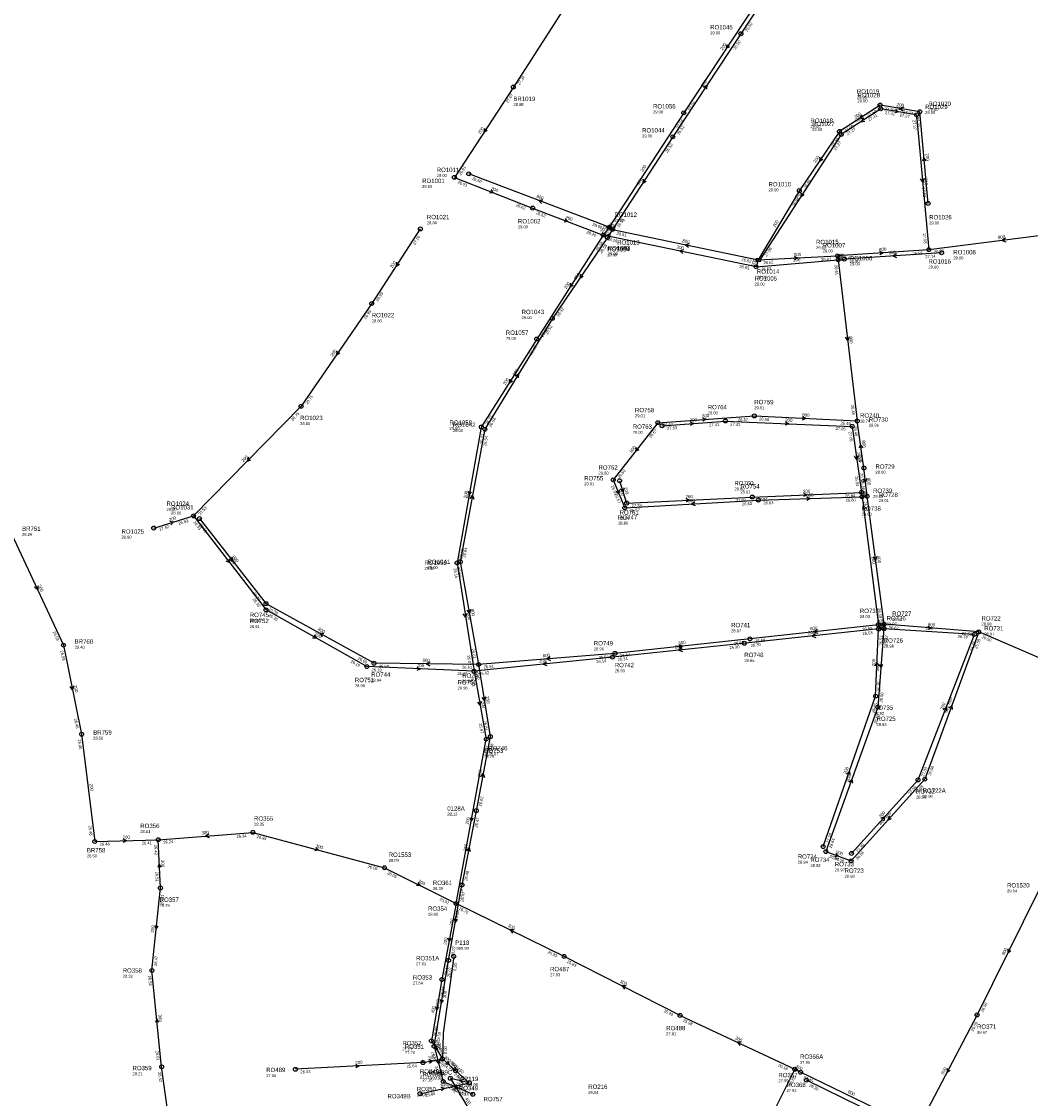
# Model space of a CAD drawing. Header units: metres. Extents: x 179992 to 198392, y 351761 to 369438.
# Tile 156 of 194: x 192073 to 192487, y 364123 to 364565. Entities that reach past the tile are written whole.
import ezdxf

# ---------------------------------------------------------------- set-up
doc = ezdxf.new("R2010")
doc.units = ezdxf.units.M

msp = doc.modelspace()

# ---------------------------------------------------------------- linework, layer by layer
at = {"layer": 'B-WE-RI-GWA-RIOOLLEIDING', "linetype": 'Continuous'}
msp.add_lwpolyline([(192320.32, 364609.35), (192274.79, 364538.42)], dxfattribs=at)
at = {"layer": 'B-WE-RI-GWA-RIOOLLEIDING_BETON_200', "linetype": 'Continuous'}
msp.add_lwpolyline([(192237.7, 364137.87), (192185.29, 364135.11)], dxfattribs=at)
at = {"layer": 'B-WE-RI-GWA-RIOOLLEIDING_BETON_300', "linetype": 'Continuous'}
for points in [[(192128.97, 364229.37), (192167.8, 364232.41)], [(192167.8, 364232.41), (192221.87, 364217.86)], [(192129.88, 364209.56), (192128.97, 364229.37)], [(192221.87, 364217.86), (192251.26, 364203.2)], [(192126.38, 364175.67), (192129.88, 364209.56)], [(192251.26, 364203.2), (192245.45, 364171.94)], [(192295.64, 364181.45), (192251.26, 364203.2)], [(192250.298, 364181.446), (192245.897, 364149.902), (192245.653, 364139.357)], [(192343.24, 364157.24), (192295.64, 364181.45)], [(192130.37, 364136.12), (192126.38, 364175.67)], [(192343.24, 364157.24), (192390.32, 364135.14)], [(192237.7, 364137.87), (192245.653, 364139.357)], [(192135.87, 364096.35), (192130.37, 364136.12)], [(192392.73, 364133.91), (192390.32, 364135.14)], [(192439.79, 364108.72), (192395.12, 364130.65)], [(192236.446, 364125.077), (192256.701, 364129.592)]]:
    msp.add_lwpolyline(points, dxfattribs=at)
at = {"layer": 'B-WE-RI-GWA-RIOOLLEIDING_BETON_400', "linetype": 'Continuous'}
for points in [[(192245.45, 364171.94), (192241.13, 364146.78)], [(192256.701, 364129.592), (192248.91, 364131.4)], [(192248.91, 364131.4), (192260.99, 364111.22)]]:
    msp.add_lwpolyline(points, dxfattribs=at)
at = {"layer": 'B-WE-RI-GWA-RIOOLLEIDING_BETON_450', "linetype": 'Continuous'}
for points in [[(192241.13, 364146.78), (192245.653, 364139.357)], [(192256.701, 364129.592), (192245.653, 364139.357)], [(192251.076, 364134.467), (192245.653, 364139.357)]]:
    msp.add_lwpolyline(points, dxfattribs=at)
at = {"layer": 'B-WE-RI-GWA-RIOOLLEIDING_BETON_500', "linetype": 'Continuous'}
msp.add_lwpolyline([(192390.32, 364135.14), (192369.27, 364092.95)], dxfattribs=at)
at = {"layer": 'B-WE-RI-GWA-RIOOLLEIDING_BETON_800', "linetype": 'Continuous'}
for points in [[(192490.38, 364208.42), (192465.18, 364157.44)], [(192465.18, 364157.44), (192440.51, 364110.31)], [(192433.38, 364114.23), (192392.73, 364133.91)]]:
    msp.add_lwpolyline(points, dxfattribs=at)
at = {"layer": 'B-WE-RI-GWA-RIOOLLEIDING_PVC_200', "linetype": 'Continuous'}
msp.add_lwpolyline([(192237.7, 364137.87), (192237.51, 364138.852)], dxfattribs=at)
at = {"layer": 'B-WE-RI-GWA-RIOOLPUT_INSPECTIEPUT'}
for centre in [(192167.8, 364232.41), (192221.87, 364217.86), (192129.88, 364209.56), (192251.26, 364203.2), (192250.3, 364181.45), (192295.64, 364181.45), (192126.38, 364175.67), (192245.45, 364171.94), (192343.24, 364157.24), (192465.18, 364157.44), (192241.13, 364146.78), (192237.7, 364137.87), (192245.65, 364139.36), (192130.37, 364136.12), (192185.29, 364135.11), (192251.08, 364134.47), (192390.32, 364135.14), (192392.73, 364133.91), (192248.91, 364131.4), (192256.7, 364129.59), (192395.12, 364130.65), (192236.45, 364125.08)]:
    msp.add_circle(centre, 0.8, dxfattribs=at)
at = {"layer": 'B-WE-RI-GWA_STROMINGSRICHTING'}
for points in [[(192149.76, 364231.72), (192148.39, 364230.89), (192149.88, 364230.28)], [(192193.63, 364226.2), (192194.83, 364225.14), (192193.26, 364224.81)], [(192130.21, 364218.06), (192129.42, 364219.46), (192128.77, 364217.99)], [(192235.6, 364211.82), (192236.57, 364210.53), (192234.96, 364210.53)], [(192127.56, 364194.12), (192128.13, 364192.61), (192128.99, 364193.97)], [(192275.06, 364192.34), (192273.45, 364192.33), (192274.43, 364191.04)], [(192247.91, 364189.12), (192248.36, 364187.57), (192249.33, 364188.85)], [(192477.77, 364184.54), (192477.78, 364182.93), (192479.06, 364183.9)], [(192321.05, 364169.33), (192319.44, 364169.34), (192320.4, 364168.05)], [(192242.82, 364160.9), (192243.29, 364159.36), (192244.24, 364160.66)], [(192129.24, 364154.53), (192128.38, 364155.9), (192127.8, 364154.39)], [(192243.25, 364144.81), (192243.39, 364143.07), (192241.91, 364143.99)], [(192368.39, 364146.23), (192366.78, 364146.19), (192367.78, 364144.93)], [(192240, 364139.09), (192241.68, 364138.61), (192240.29, 364137.56)], [(192210.02, 364137.13), (192211.49, 364136.49), (192210.09, 364135.7)], [(192247.73, 364138.54), (192248.36, 364136.91), (192246.68, 364137.38)], [(192250.57, 364135.97), (192251.18, 364134.47), (192249.62, 364134.89)], [(192390.49, 364135.93), (192391.53, 364134.53), (192389.78, 364134.54)], [(192452.87, 364135.48), (192452.85, 364133.88), (192454.15, 364134.82)], [(192254.5, 364130.9), (192252.81, 364130.5), (192254.15, 364129.38)], [(192245.01, 364127.72), (192246.57, 364127.33), (192245.32, 364126.32)]]:
    msp.add_lwpolyline(points, dxfattribs=at)
at = {"layer": 'B-WE-RI-HWA-RIOOLLEIDING_BETON_250', "linetype": 'Continuous'}
for points in [[(192260.52, 364301.33), (192265.33, 364271.71)], [(192265.33, 364271.71), (192259.57, 364241.31)], [(192259.57, 364241.31), (192253.65, 364210.779)], [(192248.17, 364179.82), (192253.65, 364210.779)], [(192242.24, 364144.58), (192248.17, 364179.82)], [(192242.24, 364144.58), (192246.01, 364130.09)], [(192246.01, 364130.09), (192258.143, 364124.843)]]:
    msp.add_lwpolyline(points, dxfattribs=at)
at = {"layer": 'B-WE-RI-HWA-RIOOLLEIDING_PVC_315', "linetype": 'Continuous'}
for points in [[(192425.637, 364529.494), (192409.425, 364518.976)], [(192440.348, 364527.043), (192425.637, 364529.494)], [(192440.348, 364527.043), (192445.368, 364471.646)], [(192409.425, 364518.976), (192376.201, 364467.973)]]:
    msp.add_lwpolyline(points, dxfattribs=at)
at = {"layer": 'B-WE-RI-HWA-RIOOLPUT_INSPECTIEPUT'}
for centre in [(192425.64, 364529.49), (192440.35, 364527.04), (192409.42, 364518.98), (192265.33, 364271.71), (192259.57, 364241.31), (192253.65, 364210.78), (192248.17, 364179.82), (192242.24, 364144.58), (192246.01, 364130.09), (192258.14, 364124.84)]:
    msp.add_circle(centre, 0.8, dxfattribs=at)
at = {"layer": 'B-WE-RI-HWA_STROMINGSRICHTING'}
for points in [[(192431.69, 364529.22), (192432.99, 364528.27), (192431.45, 364527.79)], [(192418.35, 364525.62), (192417.53, 364524.23), (192419.13, 364524.41)], [(192443.45, 364500.84), (192442.86, 364499.34), (192442.01, 364500.71)], [(192393, 364495.07), (192392.81, 364493.47), (192394.2, 364494.29)], [(192263.4, 364288.06), (192262.92, 364286.52), (192261.98, 364287.83)], [(192261.47, 364255.23), (192262.45, 364256.51), (192262.89, 364254.96)], [(192255.63, 364224.77), (192256.61, 364226.04), (192257.04, 364224.49)], [(192250.45, 364196.84), (192250.91, 364195.3), (192251.87, 364196.59)], [(192244.73, 364163.74), (192245.21, 364162.2), (192246.15, 364163.5)], [(192244.46, 364138.91), (192244.12, 364137.34), (192243.07, 364138.55)], [(192251.04, 364128.7), (192252.08, 364127.47), (192250.47, 364127.38)]]:
    msp.add_lwpolyline(points, dxfattribs=at)
at = {"layer": 'B-WE-RI-SWA-RIOOLLEIDING_BETON_800', "linetype": 'Continuous'}
for points in [[(192393.875, 364599.47), (192368.234, 364560.337)], [(192368.234, 364560.337), (192340.266, 364518.01)], [(192340.266, 364518.01), (192315.517, 364479.964)], [(192314.103, 364480.873), (192256.468, 364502.82)], [(192315.517, 364479.964), (192313.385, 364476.622)], [(192314.103, 364480.873), (192315.517, 364479.964)], [(192315.517, 364479.964), (192375.364, 364467.445)], [(192505.556, 364479.26), (192445.368, 364471.646)], [(192313.385, 364476.622), (192290.798, 364443.414)], [(192445.368, 364471.646), (192407.882, 364469.121)], [(192375.364, 364467.445), (192407.882, 364469.121)], [(192407.882, 364469.121), (192408.155, 364467.504)], [(192408.155, 364467.504), (192415.98, 364401.33)], [(192290.798, 364443.414), (192263.066, 364397.931)], [(192334.102, 364400.631), (192315.813, 364377.152)], [(192334.102, 364400.631), (192373.734, 364403.401)], [(192373.734, 364403.401), (192415.98, 364401.33)], [(192418.71, 364382.03), (192415.98, 364401.33)], [(192263.066, 364397.931), (192253.012, 364343.511)], [(192420.04, 364370.43), (192418.71, 364382.03)], [(192315.813, 364377.152), (192320.505, 364365.641)], [(192320.505, 364365.641), (192375.385, 364368.798)], [(192375.385, 364368.798), (192417.97, 364370.18)], [(192420.04, 364370.43), (192417.97, 364370.18)], [(192427, 364317.86), (192420.04, 364370.43)], [(192145.897, 364361.259), (192173.23, 364326.3)], [(192253.012, 364343.511), (192260.52, 364301.33)], [(192217.57, 364301.85), (192173.23, 364326.3)], [(192424.662, 364317.672), (192371.972, 364311.859)], [(192426.964, 364316.027), (192424.46, 364283.82)], [(192424.662, 364317.672), (192427, 364317.86)], [(192427, 364317.86), (192426.964, 364316.027)], [(192465.842, 364314.689), (192427, 364317.86)], [(192371.972, 364311.859), (192316.504, 364305.911)], [(192465.842, 364314.689), (192443.729, 364254.264)], [(192514.558, 364293.865), (192465.842, 364314.689)], [(192316.504, 364305.911), (192260.52, 364301.33)], [(192260.52, 364301.33), (192217.57, 364301.85)], [(192424.46, 364283.82), (192403.1, 364224.5)], [(192443.729, 364254.264), (192413.478, 364220.679)], [(192403.1, 364224.5), (192413.478, 364220.679)]]:
    msp.add_lwpolyline(points, dxfattribs=at)
at = {"layer": 'B-WE-RI-SWA-RIOOLPUT_INSPECTIEPUT', "linetype": 'Continuous'}
msp.add_lwpolyline([(192374.369, 364467.953), (192374.369, 364466.953), (192376.369, 364466.953), (192376.369, 364467.953), (192374.369, 364467.953)], dxfattribs=at)
at = {"layer": 'B-WE-RI-SWA-RIOOLPUT_INSPECTIEPUT'}
for centre in [(192368.23, 364560.34), (192340.27, 364518.01), (192256.47, 364502.82), (192314.1, 364480.87), (192315.52, 364479.96), (192313.39, 364476.62), (192445.37, 364471.65), (192407.88, 364469.12), (192408.15, 364467.5), (192290.8, 364443.41), (192373.73, 364403.4), (192334.1, 364400.63), (192415.98, 364401.33), (192263.07, 364397.93), (192418.71, 364382.03), (192315.81, 364377.15), (192375.39, 364368.8), (192417.97, 364370.18), (192420.04, 364370.43), (192320.51, 364365.64), (192145.9, 364361.26), (192253.01, 364343.51), (192173.23, 364326.3), (192424.66, 364317.67), (192426.96, 364316.03), (192427, 364317.86), (192371.9, 364311.85), (192465.84, 364314.69), (192316.5, 364305.91), (192217.57, 364301.85), (192260.52, 364301.33), (192424.46, 364283.82), (192443.73, 364254.26), (192403.1, 364224.5), (192413.48, 364220.68)]:
    msp.add_circle(centre, 0.8, dxfattribs=at)
at = {"layer": 'B-WE-RI-SWA_STROMINGSRICHTING'}
for points in [[(192352.86, 364538.37), (192354.25, 364539.17), (192354.06, 364537.58)], [(192328.07, 364500.59), (192327.89, 364498.99), (192329.28, 364499.8)], [(192286.89, 364492.01), (192285.29, 364491.85), (192286.38, 364490.66)], [(192313.92, 364481.92), (192314.81, 364480.42), (192313.08, 364480.61)], [(192312.95, 364477.4), (192314.45, 364478.29), (192314.27, 364476.56)], [(192476.8, 364476.35), (192475.46, 364475.45), (192476.98, 364474.92)], [(192347, 364474.11), (192345.44, 364473.7), (192346.7, 364472.7)], [(192425.14, 364471.01), (192426.62, 364470.38), (192425.24, 364469.57)], [(192390.15, 364468.93), (192391.62, 364468.28), (192390.22, 364467.49)], [(192302.31, 364461.61), (192302.09, 364460.02), (192303.5, 364460.8)], [(192412.61, 364435.93), (192412.07, 364434.42), (192411.18, 364435.76)], [(192275.57, 364419.82), (192276.93, 364420.67), (192276.8, 364419.07)], [(192352.43, 364402.63), (192353.92, 364402.02), (192352.53, 364401.2)], [(192393.45, 364403.16), (192394.86, 364402.37), (192393.38, 364401.72)], [(192418.26, 364390.36), (192417.35, 364391.68), (192416.83, 364390.15)], [(192325.27, 364390.47), (192324.96, 364388.89), (192326.41, 364389.59)], [(192419.93, 364377.74), (192419.38, 364376.23), (192418.5, 364377.58)], [(192257.07, 364369.44), (192258.04, 364370.72), (192258.49, 364369.17)], [(192318.28, 364373), (192318.16, 364371.4), (192316.95, 364372.46)], [(192395.21, 364370.16), (192396.68, 364369.49), (192395.26, 364368.72)], [(192417.36, 364370.89), (192419.01, 364370.3), (192417.55, 364369.34)], [(192349.34, 364368.02), (192347.95, 364367.22), (192349.42, 364366.58)], [(192159.24, 364345.36), (192159.56, 364343.78), (192158.11, 364344.47)], [(192424.04, 364345.67), (192423.52, 364344.15), (192422.62, 364345.48)], [(192257.22, 364323.96), (192256.77, 364322.42), (192255.8, 364323.71)], [(192399.67, 364315.64), (192398.32, 364314.77), (192399.83, 364314.21)], [(192445.04, 364317.11), (192446.42, 364316.27), (192444.93, 364315.67)], [(192197.01, 364314.01), (192195.4, 364314.07), (192196.31, 364312.75)], [(192342.73, 364309.45), (192344.24, 364308.89), (192342.88, 364308.02)], [(192240.49, 364302.29), (192239.04, 364301.59), (192240.48, 364300.85)], [(192289.89, 364304.46), (192288.51, 364303.62), (192290.01, 364303.02)], [(192425.11, 364301.41), (192425.71, 364299.92), (192426.54, 364301.3)], [(192453.61, 364283.37), (192454.79, 364284.48), (192454.97, 364282.88)], [(192412.61, 364253.05), (192413.78, 364254.16), (192413.97, 364252.56)], [(192429.03, 364239.02), (192428.6, 364237.47), (192430.1, 364238.06)], [(192407.19, 364223.76), (192408.29, 364222.59), (192406.69, 364222.41)]]:
    msp.add_lwpolyline(points, dxfattribs=at)
at = {"layer": 'B-WE-RI-VWA-RIOOLLEIDING', "linetype": 'Continuous'}
for points in [[(192068.864, 364354.761), (192090.084, 364309.279)], [(192090.084, 364309.279), (192097.53, 364272.7)], [(192097.53, 364272.7), (192102.89, 364228.64)], [(192102.89, 364228.64), (192128.97, 364229.37)]]:
    msp.add_lwpolyline(points, dxfattribs=at)
at = {"layer": 'B-WE-RI-VWA-RIOOLLEIDING_PVC_200', "linetype": 'Continuous'}
for points in [[(192379.713, 364580.842), (192344.747, 364527.856)], [(192274.79, 364538.42), (192250.584, 364501.356)], [(192344.747, 364527.856), (192314.103, 364480.873), (192311.689, 364477.648)], [(192425.375, 364531.046), (192408.678, 364520.221)], [(192441.692, 364528.308), (192425.375, 364531.046)], [(192445.093, 364490.663), (192441.692, 364528.308)], [(192408.678, 364520.221), (192392.211, 364495.925)], [(192250.584, 364501.356), (192282.695, 364488.733)], [(192392.211, 364495.925), (192375.364, 364467.445), (192374.49, 364464.63)], [(192282.695, 364488.733), (192311.689, 364477.648)], [(192236.588, 364480.194), (192216.627, 364449.582)], [(192311.689, 364477.648), (192284.376, 364434.98)], [(192374.49, 364464.63), (192311.689, 364477.648)], [(192450.624, 364470.389), (192410.703, 364467.786)], [(192374.49, 364464.63), (192408.158, 364467.51), (192410.703, 364467.786)], [(192216.627, 364449.582), (192187.633, 364407.373)], [(192284.376, 364434.98), (192261.622, 364398.846)], [(192187.633, 364407.373), (192143.451, 364362.363)], [(192335.797, 364399.323), (192361.871, 364401.301)], [(192361.871, 364401.301), (192413.91, 364399.12)], [(192261.622, 364398.846), (192251.689, 364343.037)], [(192413.91, 364399.12), (192417.73, 364372.02)], [(192318.408, 364376.781), (192321.308, 364367.617)], [(192321.308, 364367.617), (192372.9, 364370.089)], [(192372.9, 364370.089), (192417.73, 364372.02)], [(192417.73, 364372.02), (192417.97, 364370.18), (192424.662, 364317.672), (192424.779, 364315.92)], [(192127.12, 364357.353), (192143.451, 364362.363)], [(192143.451, 364362.363), (192173.22, 364323.75)], [(192251.689, 364343.037), (192258.63, 364298.55)], [(192214.63, 364300.48), (192173.22, 364323.75)], [(192424.779, 364315.92), (192370.131, 364310.133)], [(192423.54, 364288.34), (192424.779, 364315.92)], [(192464.066, 364313.667), (192426.964, 364316.027), (192424.779, 364315.92)], [(192440.94, 364253.93), (192464.066, 364313.667)], [(192370.131, 364310.133), (192315.453, 364304.369)], [(192315.453, 364304.369), (192258.63, 364298.55)], [(192258.63, 364298.55), (192214.63, 364300.48)], [(192258.63, 364298.55), (192263.61, 364270.68)], [(192401.98, 364226.55), (192423.54, 364288.34)], [(192251.26, 364203.2), (192263.61, 364270.68)], [(192413.636, 364223.771), (192440.94, 364253.93)]]:
    msp.add_lwpolyline(points, dxfattribs=at)
at = {"layer": 'B-WE-RI-VWA-RIOOLPUT_INSPECTIEPUT'}
for centre in [(192274.79, 364538.42), (192344.75, 364527.86), (192425.38, 364531.05), (192441.69, 364528.31), (192408.68, 364520.22), (192250.58, 364501.36), (192392.21, 364495.92), (192282.7, 364488.73), (192445.09, 364490.66), (192236.59, 364480.19), (192311.69, 364477.65), (192450.62, 364470.39), (192410.7, 364467.79), (192374.49, 364464.63), (192216.63, 364449.58), (192284.38, 364434.98), (192187.63, 364407.37), (192261.62, 364398.85), (192335.8, 364399.32), (192361.87, 364401.3), (192413.91, 364399.12), (192318.41, 364376.78), (192372.9, 364370.09), (192417.73, 364372.02), (192321.31, 364367.62), (192143.45, 364362.36), (192127.12, 364357.35), (192251.69, 364343.04), (192173.22, 364323.75), (192424.78, 364315.92), (192464.07, 364313.67), (192090.08, 364309.28), (192369.61, 364310.06), (192315.45, 364304.37), (192214.63, 364300.48), (192258.63, 364298.55), (192423.54, 364288.34), (192097.53, 364272.7), (192263.61, 364270.68), (192440.94, 364253.93), (192102.89, 364228.64), (192128.97, 364229.37), (192401.98, 364226.55), (192413.64, 364223.77)]:
    msp.add_circle(centre, 0.8, dxfattribs=at)
at = {"layer": 'B-WE-RI-VWA_STROMINGSRICHTING'}
for points in [[(192362.42, 364555.95), (192362.23, 364554.35), (192363.62, 364555.15)], [(192435.07, 364530.15), (192433.53, 364529.68), (192434.83, 364528.73)], [(192417.84, 364527.02), (192417.03, 364525.63), (192418.63, 364525.81)], [(192262.87, 364521.49), (192262.69, 364519.89), (192264.08, 364520.7)], [(192400.66, 364509.67), (192400.44, 364508.07), (192401.85, 364508.86)], [(192444.24, 364508.12), (192443.39, 364509.49), (192442.8, 364507.99)], [(192265.56, 364496.24), (192266.64, 364495.04), (192265.04, 364494.9)], [(192296.1, 364484.38), (192297.19, 364483.19), (192295.59, 364483.03)], [(192344.65, 364471.55), (192343.09, 364471.14), (192344.35, 364470.14)], [(192226.79, 364466.49), (192226.61, 364464.89), (192228, 364465.7)], [(192432.05, 364469.9), (192430.66, 364469.09), (192432.15, 364468.46)], [(192298.2, 364457.91), (192298.03, 364456.31), (192299.42, 364457.14)], [(192202.35, 364430.07), (192202.13, 364428.48), (192203.54, 364429.26)], [(192273.16, 364418.52), (192273, 364416.91), (192274.38, 364417.75)], [(192347.34, 364400.92), (192348.83, 364400.31), (192347.45, 364399.49)], [(192386.48, 364400.99), (192387.89, 364400.21), (192386.42, 364399.55)], [(192166.04, 364386.4), (192165.54, 364384.87), (192167.06, 364385.39)], [(192416.33, 364387.1), (192415.82, 364385.57), (192414.91, 364386.9)], [(192320.13, 364373.92), (192319.86, 364372.2), (192318.64, 364373.45)], [(192256.2, 364372.49), (192256.66, 364370.94), (192257.62, 364372.23)], [(192345.63, 364369.5), (192347.1, 364368.85), (192345.7, 364368.06)], [(192393.85, 364371.71), (192395.32, 364371.05), (192393.91, 364370.27)], [(192133.7, 364360.12), (192135.29, 364359.86), (192134.12, 364358.75)], [(192158.03, 364344.64), (192158.34, 364343.06), (192156.89, 364343.76)], [(192079.52, 364333.63), (192079.47, 364332.02), (192078.21, 364333.02)], [(192255.65, 364322.33), (192255.16, 364320.79), (192254.23, 364322.11)], [(192193.02, 364313.45), (192193.92, 364312.11), (192192.32, 364312.19)], [(192398.81, 364313.89), (192397.46, 364313.03), (192398.96, 364312.46)], [(192344.15, 364308.12), (192342.79, 364307.25), (192344.3, 364306.69)], [(192288.4, 364302.32), (192287.04, 364301.46), (192288.55, 364300.89)], [(192235.22, 364300.3), (192236.63, 364299.52), (192235.16, 364298.86)], [(192423.38, 364300.72), (192424.16, 364302.13), (192424.81, 364300.66)], [(192094.23, 364292.54), (192093.81, 364290.99), (192092.81, 364292.26)], [(192261.58, 364286.16), (192261.12, 364284.61), (192260.16, 364285.91)], [(192451.31, 364282.72), (192452.5, 364283.8), (192452.65, 364282.2)], [(192411.61, 364256.32), (192412.76, 364257.45), (192412.97, 364255.85)], [(192256.99, 364238.49), (192257.43, 364236.94), (192258.4, 364238.23)], [(192425.79, 364238.27), (192427.29, 364238.85), (192426.86, 364237.3)], [(192114.47, 364229.68), (192115.93, 364229.01), (192114.51, 364228.24)]]:
    msp.add_lwpolyline(points, dxfattribs=at)

# ---------------------------------------------------------------- texts
at = {"layer": 'B-WE-RI-GWA_AFM'}
for s, rotation, p in [('300', 4.48, (192146.77, 364231.53)), ('300', -15.06, (192193.53, 364226.28)), ('300', -87.37, (192130.12, 364221.07)), ('300', -26.51, (192235.52, 364211.92)), ('300', 84.1, (192127.19, 364191.14)), ('300', -26.11, (192272.39, 364193.7)), ('300', 79.47, (192247.31, 364186.17)), ('800', 63.7, (192476.39, 364181.88)), ('300', -26.96, (192318.4, 364170.76)), ('300', 82.06, (192247.1, 364164.26)), ('400', 80.26, (192242.26, 364157.98)), ('300', -84.24, (192128.99, 364157.55)), ('300', -25.15, (192365.71, 364147.55)), ('300/450', -58.65, (192242.17, 364146.56)), ('300', 88.67, (192244.97, 364143.08)), ('300', 10.59, (192240, 364139.11)), ('300/450', -42.04, (192246.18, 364139.92)), ('200', 3.01, (192209.9, 364137.19)), ('300/450', -41.47, (192248.95, 364137.46)), ('300', -27.04, (192390.5, 364135.94)), ('800', 62.37, (192451.43, 364132.86)), ('400', -13.06, (192251.47, 364131.6)), ('300', 12.57, (192244.89, 364127.76)), ('800', -25.83, (192412, 364125.45)), ('400', -59.09, (192254.83, 364123.06))]:
    msp.add_text(s, height=1.3, rotation=rotation, dxfattribs=at).set_placement(p)
at = {"layer": 'B-WE-RI-GWA_BOB'}
for s, rotation, p in [('27.34', 57.3, (192277.39, 364539.13)), ('26.34', 4.48, (192161.16, 364230.08)), ('26.43', -87.37, (192127.26, 364227.29)), ('26.24', 4.48, (192131.1, 364227.73)), ('26.34', -15.06, (192169.26, 364230.15)), ('26.06', -15.06, (192214.84, 364217.89)), ('26.51', -87.37, (192127.77, 364216.27)), ('26.05', -26.51, (192222.86, 364215.36)), ('26.51', 84.1, (192130.97, 364202.61)), ('25.92', -26.51, (192244.37, 364204.62)), ('25.70', -26.11, (192252.26, 364200.7)), ('25.63', 79.47, (192251.79, 364196.19)), ('25.83', -26.11, (192288.74, 364182.83)), ('26.47', 84.1, (192128.38, 364177.47)), ('0.20', 82.06, (192251.27, 364175.41)), ('25.83', -26.96, (192296.61, 364178.94)), ('25.44', 79.47, (192247.59, 364173.58)), ('26.52', -84.24, (192124.79, 364173.5)), ('25.26', 80.26, (192246.07, 364164.93)), ('26.50', 63.7, (192467.68, 364158.44)), ('25.99', -26.96, (192336.36, 364158.72)), ('25.00', 80.26, (192243.24, 364148.45)), ('25.98', -25.15, (192344.29, 364154.76)), ('26.50', 62.37, (192463.62, 364150.58)), ('0.00', 88.67, (192247.5, 364141.31)), ('26.61', -84.24, (192127.9, 364142.7)), ('26.03', 3.01, (192187.38, 364133.42)), ('25.54', 3.01, (192231, 364135.71)), ('24.77', -41.47, (192245.96, 364136.68)), ('26.18', -25.15, (192383.4, 364136.4)), ('26.62', -82.13, (192128.86, 364133.89)), ('24.63', -41.47, (192250.41, 364132.75)), ('25.65', 63.48, (192388.89, 364128.25)), ('26.45', -25.83, (192393.75, 364131.42)), ('25.80', 12.57, (192238.79, 364123.76)), ('24.61', -59.09, (192248.39, 364128.76)), ('25.75', 12.57, (192250.46, 364126.36)), ('26.36', -26.15, (192396.12, 364128.15))]:
    msp.add_text(s, height=1.2, rotation=rotation, dxfattribs=at).set_placement(p)
at = {"layer": 'B-WE-RI-GWA_PUTDEKSELNIVEAU'}
for s, p in [('28.35', (192168.3, 364235.14)), ('28.09', (192223.59, 364220.3)), ('29.04', (192477.5, 364207.73)), ('28.45', (192129.55, 364201.83)), ('28.00', (192239.75, 364198.16)), ('-999.99', (192250.88, 364184.17)), ('27.93', (192289.86, 364173.33)), ('28.32', (192114.38, 364172.73)), ('27.54', (192233.54, 364169.92)), ('27.91', (192337.54, 364149.09)), ('28.67', (192465.18, 364149.7)), ('27.27', (192229.22, 364142.92)), ('27.95', (192392.5, 364137.38)), ('28.21', (192118.4, 364132.68)), ('27.06', (192173.3, 364131.92)), ('27.21', (192236.39, 364131.28)), ('27.16', (192237.45, 364130.14)), ('-999.99', (192240.01, 364130.9)), ('27.99', (192383.61, 364129.81)), ('27.16', (192252.42, 364124.47)), ('-999.99', (192254.59, 364128.25)), ('26.04', (192305.54, 364125.02)), ('27.92', (192386.95, 364125.79))]:
    msp.add_text(s, height=1.2, dxfattribs=at).set_placement(p)
at = {"layer": 'B-WE-RI-GWA_PUTNUMMER'}
for s, p in [('RO355', (192168.3, 364237.18)), ('RO1553', (192223.59, 364222.34)), ('RO1520', (192477.5, 364209.77)), ('RO357', (192129.55, 364203.87)), ('RO354', (192239.75, 364200.2)), ('P118', (192250.88, 364186.21)), ('RO358', (192114.38, 364174.77)), ('RO487', (192289.86, 364175.37)), ('RO353', (192233.54, 364171.96)), ('RO488', (192337.54, 364151.13)), ('RO371', (192465.18, 364151.74)), ('RO352', (192229.22, 364144.96)), ('RO366A', (192392.5, 364139.42)), ('RO359', (192118.4, 364134.72)), ('RO489', (192173.3, 364133.96)), ('RO349A', (192236.39, 364133.32)), ('RO489C', (192240.01, 364132.94)), ('RO489A', (192237.45, 364132.18)), ('P119', (192254.59, 364130.29)), ('RO367', (192383.61, 364131.85)), ('RO349', (192252.42, 364126.51)), ('RO216', (192305.54, 364127.06)), ('RO368', (192386.95, 364127.83)), ('RO349B', (192223.11, 364123.18))]:
    msp.add_text(s, height=1.8, dxfattribs=at).set_placement(p)
at = {"layer": 'B-WE-RI-HWA_AFM'}
for s, rotation, p in [('315', -9.46, (192431.6, 364529.3)), ('315', 32.97, (192415.79, 364524.06)), ('315', -84.82, (192443.5, 364500.98)), ('315', 56.92, (192391.32, 364492.58)), ('250', -80.78, (192263.44, 364288.19)), ('250', 79.27, (192261.39, 364255.11)), ('250', 79.03, (192255.55, 364224.65)), ('250', 79.96, (192249.87, 364193.92)), ('250', 80.45, (192244.17, 364160.79)), ('250', -75.42, (192244.49, 364139.04)), ('250', -23.39, (192250.95, 364128.81))]:
    msp.add_text(s, height=1.3, rotation=rotation, dxfattribs=at).set_placement(p)
at = {"layer": 'B-WE-RI-HWA_BOB'}
for s, rotation, p in [('27.41', -9.46, (192427.31, 364527.39)), ('27.41', 32.97, (192420.91, 364524.28)), ('27.27', -9.46, (192433.34, 364526.39)), ('27.27', -84.82, (192438.74, 364524.89)), ('27.27', 32.97, (192412.08, 364518.55)), ('27.27', 56.92, (192407.22, 364512.3)), ('27.08', -84.82, (192442.96, 364478.26)), ('27.09', 56.92, (192378.8, 364468.67)), ('26.62', -80.78, (192259.06, 364299.07)), ('26.61', -80.78, (192262.46, 364278.13)), ('26.48', 79.27, (192265.83, 364264.69)), ('26.62', 79.27, (192261.71, 364242.94)), ('26.47', 79.03, (192260.04, 364234.29)), ('26.48', 79.03, (192255.8, 364212.4)), ('26.47', 79.96, (192254.24, 364203.77)), ('26.07', 79.96, (192250.29, 364181.48)), ('26.07', 80.45, (192248.82, 364172.82)), ('25.59', 80.45, (192244.35, 364146.25)), ('25.59', -75.42, (192241, 364142.19)), ('24.94', -75.42, (192242.56, 364136.22)), ('24.94', -23.39, (192247.13, 364127.64)), ('24.69', -23.39, (192251.19, 364125.89))]:
    msp.add_text(s, height=1.2, rotation=rotation, dxfattribs=at).set_placement(p)
at = {"layer": 'B-WE-RI-HWA_PUTDEKSELNIVEAU'}
for s, p in [('29.00', (192416.08, 364532.17)), ('29.00', (192443.86, 364527.38)), ('29.00', (192397.45, 364520.39)), ('28.87', (192264.5, 364264.04)), ('28.13', (192247.66, 364239.29)), ('28.39', (192241.74, 364208.75)), ('27.63', (192234.82, 364177.8)), ('27.20', (192230.24, 364141.47)), ('27.06', (192235.13, 364124.06))]:
    msp.add_text(s, height=1.2, dxfattribs=at).set_placement(p)
at = {"layer": 'B-WE-RI-HWA_PUTNUMMER'}
for s, p in [('RO1028', (192416.08, 364534.21)), ('RO1029', (192443.86, 364529.42)), ('RO1027', (192397.45, 364522.43)), ('RO746', (192264.5, 364266.08)), ('0128A', (192247.66, 364241.33)), ('RO361', (192241.74, 364210.79)), ('RO351A', (192234.82, 364179.84)), ('RO351', (192230.24, 364143.51)), ('RO350', (192235.13, 364126.1)), ('RO757', (192262.53, 364121.99))]:
    msp.add_text(s, height=1.8, dxfattribs=at).set_placement(p)
at = {"layer": 'B-WE-RI-SWA_AFM'}
for s, rotation, p in [('800', 56.54, (192352.74, 364538.31)), ('800', 56.96, (192326.39, 364498.11)), ('800', -20.85, (192284.11, 364493.14)), ('800', 57.46, (192312.95, 364477.39)), ('800', -32.74, (192313.92, 364481.91)), ('800', -11.81, (192344.07, 364474.79)), ('800', 7.21, (192473.82, 364476.02)), ('800', 2.95, (192390.02, 364468.97)), ('800', 3.85, (192425.01, 364471.06)), ('800', -80.42, (192408.52, 364469.97)), ('800', 55.78, (192300.57, 364459.19)), ('800', -83.26, (192412.65, 364436.06)), ('800', 58.63, (192275.46, 364419.75)), ('800', 4, (192352.3, 364402.72)), ('800', -2.81, (192393.34, 364403.22)), ('800', 52.08, (192323.38, 364388.17)), ('800', -81.95, (192417.9, 364393.33)), ('800', -83.46, (192419.98, 364377.87)), ('800', -67.82, (192318.28, 364373.14)), ('800', 79.53, (192256.98, 364369.33)), ('800', 3.29, (192346.33, 364367.9)), ('800', 1.86, (192395.08, 364370.22)), ('800', 6.89, (192417.36, 364370.9)), ('800', -51.98, (192159.22, 364345.48)), ('800', -82.46, (192424.09, 364345.79)), ('800', -79.91, (192257.27, 364324.07)), ('800', 4.6, (192424.2, 364318.43)), ('800', -28.87, (192194.42, 364315.5)), ('800', 6.3, (192396.68, 364315.37)), ('800', 88.87, (192426.17, 364315.39)), ('800', -4.67, (192444.92, 364317.18)), ('800', 6.12, (192342.6, 364309.49)), ('800', -0.69, (192237.49, 364302.4)), ('800', 4.68, (192286.89, 364304.28)), ('800', 85.55, (192424.82, 364298.44)), ('800*800', 69.9, (192452.8, 364281.33)), ('800', 70.2, (192412.52, 364252.95)), ('800*800', 47.99, (192425.59, 364235.27)), ('800', -20.21, (192407.08, 364223.86))]:
    msp.add_text(s, height=1.3, rotation=rotation, dxfattribs=at).set_placement(p)
at = {"layer": 'B-WE-RI-SWA_BOB'}
for s, rotation, p in [('26.50', 56.77, (192370.84, 364561.02)), ('26.50', 56.54, (192365.99, 364553.67)), ('26.52', 56.54, (192342.87, 364518.69)), ('26.52', 56.96, (192338.07, 364511.33)), ('26.50', -20.85, (192257.7, 364500.43)), ('26.51', 56.96, (192318.12, 364480.66)), ('26.60', -20.85, (192307.11, 364481.61)), ('26.51', -11.81, (192317.11, 364477.79)), ('26.58', 55.78, (192311.05, 364469.99)), ('26.55', 3.85, (192438.7, 364469.39)), ('26.55', 7.21, (192447.58, 364470.11)), ('26.62', -11.81, (192368.34, 364467.08)), ('26.62', 2.95, (192377.45, 364465.75)), ('26.61', 2.95, (192401.18, 364466.97)), ('26.61', 3.85, (192410, 364467.46)), ('26.61', -83.26, (192406.6, 364465.31)), ('26.52', 55.78, (192293.41, 364444.06)), ('26.52', 58.63, (192288.79, 364436.67)), ('26.49', -83.26, (192413.39, 364407.87)), ('26.54', 58.63, (192265.64, 364398.7)), ('26.67', 4, (192336.22, 364398.97)), ('26.57', 4, (192367.08, 364401.13)), ('26.56', -2.81, (192375.64, 364401.51)), ('26.49', -2.81, (192409.1, 364399.87)), ('26.67', 52.08, (192331.34, 364394.16)), ('26.49', -81.95, (192414.48, 364399.1)), ('26.54', 79.53, (192263.6, 364390.92)), ('26.59', -81.95, (192415.98, 364388.51)), ('26.60', 52.08, (192318.46, 364377.62)), ('26.59', -83.46, (192417.15, 364379.84)), ('26.60', -67.82, (192314.9, 364374.62)), ('26.58', -83.46, (192417.48, 364376.98)), ('26.57', -67.82, (192316.27, 364371.26)), ('26.60', 1.86, (192411.23, 364368.16)), ('26.57', 3.29, (192322.61, 364363.96)), ('26.63', 3.29, (192368.7, 364366.61)), ('26.63', 1.86, (192377.44, 364367.06)), ('26.67', -82.46, (192418.52, 364368.21)), ('26.56', -51.98, (192145.71, 364358.57)), ('26.64', 79.53, (192255.15, 364345.15)), ('26.64', -79.91, (192251.59, 364341.23)), ('26.39', -51.98, (192167.62, 364330.55)), ('26.39', -28.87, (192174.11, 364323.76)), ('26.58', -82.46, (192424.32, 364324.36)), ('26.58', 6.3, (192418.1, 364315.14)), ('26.67', -4.67, (192428.85, 364315.9)), ('26.56', 6.3, (192374.16, 364310.29)), ('26.62', 85.55, (192428.23, 364309.11)), ('26.50', -4.67, (192458.92, 364313.45)), ('25.58', 69.9, (192465.2, 364307.68)), ('26.50', -23.14, (192466.97, 364312.25)), ('26.61', -79.91, (192257.56, 364307.71)), ('26.56', 6.12, (192365.4, 364309.34)), ('26.60', -28.87, (192210.75, 364303.56)), ('26.64', 4.68, (192309.87, 364303.56)), ('26.64', 6.12, (192318.68, 364304.33)), ('26.60', -0.69, (192219.55, 364300.03)), ('26.61', -0.69, (192253.7, 364299.61)), ('26.61', 4.68, (192262.66, 364299.7)), ('26.58', 85.55, (192426.41, 364285.67)), ('26.58', 70.2, (192423.85, 364276.81)), ('26.68', 69.9, (192446.11, 364255.52)), ('26.68', 47.99, (192440.52, 364248.01)), ('26.64', 70.2, (192405.47, 364225.77)), ('26.64', -20.21, (192404.35, 364222.12)), ('26.56', 47.99, (192416.15, 364220.96)), ('26.56', -20.21, (192406.47, 364221.34))]:
    msp.add_text(s, height=1.2, rotation=rotation, dxfattribs=at).set_placement(p)
at = {"layer": 'B-WE-RI-SWA_PUTDEKSELNIVEAU'}
for s, p in [('29.00', (192355.61, 364560.08)), ('29.00', (192327.65, 364517.75)), ('29.00', (192243.32, 364501.52)), ('29.00', (192316.28, 364483.11)), ('29.00', (192317.39, 364471.71)), ('29.00', (192399.07, 364471.88)), ('29.00', (192313.3, 364468.88)), ('29.00', (192412.91, 364465.23)), ('29.00', (192445.2, 364463.91)), ('29.00', (192374.78, 364459.74)), ('29.00', (192278.18, 364443.16)), ('29.01', (192324.72, 364402.87)), ('29.01', (192373.73, 364406.16)), ('28.86', (192420.74, 364398.97)), ('29.00', (192249.98, 364396.79)), ('29.00', (192423.47, 364379.67)), ('29.01', (192303.86, 364374.88)), ('29.01', (192368.02, 364371.56)), ('29.01', (192424.8, 364368.07)), ('28.80', (192134.24, 364362.95)), ('28.86', (192317.75, 364358.77)), ('29.00', (192417.8, 364362.44)), ('29.00', (192239.57, 364340.57)), ('28.93', (192166.54, 364318.78)), ('29.03', (192417.04, 364320.41)), ('29.10', (192430.33, 364319.27)), ('28.97', (192364.2, 364314.58)), ('28.98', (192467, 364317.31)), ('28.98', (192426.88, 364308.29)), ('28.93', (192316.42, 364298.17)), ('28.94', (192216.41, 364294.25)), ('28.94', (192253.77, 364293.87)), ('28.93', (192423.88, 364276.12)), ('28.98', (192442.81, 364246.61)), ('28.94', (192391.55, 364219.53)), ('28.93', (192410.79, 364213.76))]:
    msp.add_text(s, height=1.2, dxfattribs=at).set_placement(p)
at = {"layer": 'B-WE-RI-SWA_PUTNUMMER'}
for s, p in [('RO1045', (192355.61, 364562.12)), ('RO1044', (192327.65, 364519.79)), ('RO1011', (192243.32, 364503.56)), ('RO1012', (192316.28, 364485.15)), ('RO1013', (192317.39, 364473.75)), ('RO1015', (192399.07, 364473.92)), ('RO1004', (192313.3, 364470.92)), ('RO1006', (192412.91, 364467.27)), ('RO1016', (192445.2, 364465.95)), ('RO1014', (192374.78, 364461.78)), ('RO1043', (192278.18, 364445.2)), ('RO759', (192373.73, 364408.2)), ('RO758', (192324.72, 364404.91)), ('RO1042', (192249.98, 364398.83)), ('RO730', (192420.74, 364401.01)), ('RO729', (192423.47, 364381.71)), ('RO755', (192303.86, 364376.92)), ('RO754', (192368.02, 364373.6)), ('RO728', (192424.8, 364370.11)), ('RO1031', (192134.24, 364364.99)), ('RO738', (192417.8, 364364.48)), ('RO747', (192317.75, 364360.81)), ('RO1041', (192239.57, 364342.61)), ('RO745', (192166.54, 364320.82)), ('RO737', (192417.04, 364322.45)), ('RO727', (192430.33, 364321.31)), ('RO722', (192467, 364319.35)), ('RO741', (192364.2, 364316.62)), ('RO726', (192426.88, 364310.33)), ('RO744', (192216.41, 364296.29)), ('RO742', (192316.42, 364300.21)), ('RO743', (192253.77, 364295.91)), ('RO725', (192423.88, 364278.16)), ('RO722A', (192442.81, 364248.65)), ('RO724', (192391.55, 364221.57)), ('RO723', (192410.79, 364215.8))]:
    msp.add_text(s, height=1.8, dxfattribs=at).set_placement(p)
at = {"layer": 'B-WE-RI-VWA_AFM'}
for rotation, p in [(56.58, (192360.72, 364553.46)), (32.96, (192415.29, 364525.44)), (-9.53, (192432.13, 364530.71)), (56.85, (192261.18, 364518.99)), (55.87, (192398.92, 364507.22)), (-84.84, (192444.03, 364511.13)), (56.89, (192327.91, 364503.49)), (-21.46, (192265.47, 364496.32)), (-20.92, (192296.01, 364484.48)), (59.39, (192382.31, 364480.74)), (53.18, (192311.33, 364478.47)), (-11.71, (192341.72, 364472.2)), (3.73, (192429.04, 364469.78)), (56.89, (192225.1, 364463.99)), (72.75, (192373.71, 364464.76)), (4.89, (192389.71, 364466.71)), (6.19, (192407.81, 364468.28)), (57.38, (192296.53, 364455.42)), (55.51, (192200.59, 364427.63)), (57.8, (192271.51, 364416.01)), (4.34, (192347.21, 364400.97)), (-2.4, (192386.36, 364401.06)), (45.53, (192163.9, 364384.3)), (-81.98, (192416.37, 364387.2)), (-72.44, (192320.13, 364373.92)), (2.47, (192393.72, 364371.78)), (79.91, (192255.62, 364369.54)), (2.74, (192345.51, 364369.56)), (-82.57, (192418.41, 364372.76)), (17.05, (192133.57, 364360.12)), (-52.37, (192157.99, 364344.79)), (-82.74, (192421.88, 364345.6)), (-64.99, (192079.52, 364333.77)), (-81.13, (192255.69, 364322.43)), (2.8, (192424.27, 364316.69)), (-86.18, (192425.39, 364318.4)), (-3.64, (192444, 364315.72)), (-29.33, (192192.94, 364313.55)), (6.04, (192395.82, 364313.65)), (6.02, (192341.17, 364307.87)), (5.85, (192285.42, 364302.09)), (87.43, (192423.31, 364300.6)), (-2.51, (192235.1, 364300.34)), (-78.49, (192094.26, 364292.69)), (-79.87, (192261.61, 364286.29)), (68.84, (192451.21, 364282.63)), (70.76, (192411.51, 364256.23)), (-83.06, (192100.79, 364252.31)), (47.84, (192425.66, 364238.21)), (79.63, (192256.39, 364235.55)), (1.6, (192114.35, 364229.75))]:
    msp.add_text('200', height=1.3, rotation=rotation, dxfattribs=at).set_placement(p)
at = {"layer": 'B-WE-RI-VWA_BOB'}
for s, rotation, p in [('27.07', 56.85, (192272.58, 364531.74)), ('27.04', 56.58, (192347.35, 364528.53)), ('27.19', 32.96, (192420.65, 364525.84)), ('27.19', -9.53, (192427.05, 364528.94)), ('27.27', -9.53, (192434.69, 364527.66)), ('27.04', 56.89, (192342.54, 364521.18)), ('27.27', -84.84, (192440.08, 364526.15)), ('27.09', 32.96, (192411.34, 364519.8)), ('27.09', 55.87, (192406.35, 364513.58)), ('26.91', 56.85, (192253.18, 364502.05)), ('26.91', -21.46, (192251.79, 364498.95)), ('26.96', 55.87, (192394.82, 364496.57)), ('27.52', -84.84, (192442.69, 364497.27)), ('26.96', 59.39, (192390.3, 364489.16)), ('26.62', -21.46, (192275.71, 364489.55)), ('26.62', -20.92, (192283.92, 364486.34)), ('26.26', -20.92, (192304.69, 364478.4)), ('27.26', 56.89, (192234.38, 364473.51)), ('26.58', 57.38, (192309.54, 364470.95)), ('26.26', -11.71, (192313.28, 364475.48)), ('26.90', 3.73, (192412.82, 364466.12)), ('27.14', 3.73, (192443.96, 364468.15)), ('26.63', -11.71, (192367.47, 364464.25)), ('26.63', 4.89, (192376.64, 364463.01)), ('26.99', 56.89, (192219.23, 364450.27)), ('26.99', 55.51, (192214.26, 364442.96)), ('26.42', 57.38, (192286.97, 364435.69)), ('26.42', 57.8, (192282.28, 364428.27)), ('26.75', 55.51, (192190.25, 364408)), ('26.75', 45.53, (192184.15, 364401.26)), ('26.32', 57.8, (192264.21, 364399.58)), ('27.41', 4.34, (192355.23, 364398.99)), ('27.41', -2.4, (192363.79, 364399.42)), ('26.32', 79.91, (192262.2, 364391.84)), ('27.53', 4.34, (192337.93, 364397.68)), ('27.05', -2.4, (192407.04, 364397.61)), ('27.05', -81.98, (192412.41, 364396.89)), ('26.84', -81.98, (192415, 364378.5)), ('27.04', 2.74, (192366.19, 364367.97)), ('27.04', 2.47, (192374.98, 364368.38)), ('26.84', 2.47, (192411.01, 364369.93)), ('26.53', 45.53, (192146.14, 364362.53)), ('27.33', 2.74, (192323.39, 364365.91)), ('26.53', 17.05, (192137.48, 364358.65)), ('26.53', -52.37, (192143.25, 364359.68)), ('27.42', 17.05, (192129.56, 364356.22)), ('26.16', 79.91, (192253.81, 364344.69)), ('26.16', -81.13, (192250.22, 364340.78)), ('26.35', -52.37, (192167.64, 364328.04)), ('26.35', -29.33, (192174.08, 364321.2)), ('26.59', -64.99, (192085.58, 364314.68)), ('26.53', 6.04, (192418.21, 364313.41)), ('26.53', 87.43, (192426.27, 364309.05)), ('26.74', -3.64, (192457.17, 364312.3)), ('26.59', -78.49, (192088.72, 364306.96)), ('26.30', 6.02, (192363.56, 364307.63)), ('26.30', 6.04, (192372.31, 364308.55)), ('26.75', 68.84, (192463.29, 364306.68)), ('26.19', -29.33, (192207.82, 364302.24)), ('26.02', -81.13, (192255.8, 364304.99)), ('26.14', 5.85, (192308.87, 364301.89)), ('26.14', 6.02, (192317.63, 364302.79)), ('26.19', -2.51, (192216.55, 364298.59)), ('26.02', -2.51, (192251.76, 364297.05)), ('26.02', 5.85, (192260.8, 364296.96)), ('26.02', -79.87, (192257.21, 364296.26)), ('26.75', 87.43, (192425.43, 364290.26)), ('26.75', 70.76, (192423, 364281.33)), ('26.46', -78.49, (192094.41, 364279)), ('25.97', -79.87, (192260.64, 364277.06)), ('26.46', -83.06, (192095.98, 364270.5)), ('25.97', 79.63, (192264.16, 364263.67)), ('27.08', 68.84, (192443.34, 364255.15)), ('27.09', 47.84, (192437.71, 364247.68)), ('26.46', -83.06, (192100.28, 364235.17)), ('27.38', 70.76, (192404.34, 364227.85)), ('26.46', 1.6, (192104.94, 364226.9)), ('26.41', 1.6, (192122.22, 364227.38)), ('27.39', 47.84, (192416.31, 364224.05)), ('25.73', 79.63, (192253.39, 364204.84))]:
    msp.add_text(s, height=1.2, rotation=rotation, dxfattribs=at).set_placement(p)
at = {"layer": 'B-WE-RI-VWA_PUTDEKSELNIVEAU'}
for s, p in [('29.00', (192415.82, 364533.72)), ('28.88', (192274.79, 364530.68)), ('29.00', (192332.13, 364527.6)), ('29.00', (192445.2, 364528.64)), ('29.00', (192396.76, 364521.69)), ('29.00', (192237.35, 364497.01)), ('29.00', (192379.55, 364495.6)), ('28.80', (192239.27, 364482.13)), ('29.00', (192276.65, 364480.41)), ('29.00', (192445.51, 364482.04)), ('29.00', (192313.56, 364469.39)), ('29.00', (192401.81, 364470.54)), ('29.00', (192455.42, 364467.7)), ('29.00', (192373.82, 364456.94)), ('28.80', (192216.63, 364441.84)), ('29.00', (192271.71, 364434.65)), ('29.00', (192354.59, 364404.06)), ('28.80', (192187.21, 364399.65)), ('28.74', (192417.12, 364400.65)), ('29.00', (192248.53, 364397.7)), ('29.00', (192323.81, 364396.05)), ('29.00', (192309.72, 364379.31)), ('29.00', (192365.53, 364372.85)), ('29.00', (192422.48, 364369.75)), ('28.80', (192132.34, 364364.44)), ('29.00', (192318.42, 364360.84)), ('28.25', (192073.06, 364354.15)), ('28.80', (192113.89, 364353.01)), ('29.00', (192238.25, 364340.18)), ('28.91', (192166.47, 364316.29)), ('28.97', (192428.05, 364317.39)), ('28.97', (192468.14, 364313.27)), ('28.40', (192094.65, 364307.82)), ('28.96', (192307.83, 364307.11)), ('28.95', (192369.61, 364302.32)), ('28.96', (192209.71, 364292.03)), ('28.96', (192251.88, 364291.09)), ('28.92', (192422.87, 364280.65)), ('28.50', (192102.27, 364270.51)), ('28.79', (192262.78, 364263.01)), ('28.96', (192440.11, 364246.26)), ('28.61', (192121.6, 364232.13)), ('28.50', (192099.68, 364222.13)), ('28.92', (192396.74, 364218.2)), ('28.97', (192406.76, 364216.42))]:
    msp.add_text(s, height=1.2, dxfattribs=at).set_placement(p)
at = {"layer": 'B-WE-RI-VWA_PUTNUMMER'}
for s, p in [('RO1019', (192415.82, 364535.76)), ('BR1019', (192274.79, 364532.72)), ('RO1020', (192445.2, 364530.68)), ('RO1056', (192332.13, 364529.64)), ('RO1018', (192396.76, 364523.73)), ('RO1001', (192237.35, 364499.05)), ('RO1010', (192379.55, 364497.64)), ('RO1021', (192239.27, 364484.17)), ('RO1002', (192276.65, 364482.45)), ('RO1026', (192445.51, 364484.08)), ('RO1003', (192313.56, 364471.43)), ('RO1007', (192401.81, 364472.58)), ('RO1008', (192455.42, 364469.74)), ('RO1005', (192373.82, 364458.98)), ('RO1022', (192216.63, 364443.88)), ('RO1057', (192271.71, 364436.69)), ('RO764', (192354.59, 364406.1)), ('RO740', (192417.12, 364402.69)), ('RO1023', (192187.21, 364401.69)), ('RO1058', (192248.53, 364399.74)), ('RO763', (192323.81, 364398.09)), ('RO762', (192309.72, 364381.35)), ('RO760', (192365.53, 364374.89)), ('RO739', (192422.48, 364371.79)), ('RO1024', (192132.34, 364366.48)), ('RO761', (192318.42, 364362.88)), ('BR761', (192073.06, 364356.19)), ('RO1025', (192113.89, 364355.05)), ('RO1059', (192238.25, 364342.22)), ('RO752', (192166.47, 364318.33)), ('RO736', (192428.05, 364319.43)), ('RO731', (192468.14, 364315.31)), ('BR760', (192094.65, 364309.86)), ('RO749', (192307.83, 364309.15)), ('RO748', (192369.61, 364304.36)), ('RO751', (192209.71, 364294.07)), ('RO750', (192251.88, 364293.13)), ('RO735', (192422.87, 364282.69)), ('BR759', (192102.27, 364272.55)), ('RO753', (192262.78, 364265.05)), ('RO732', (192440.11, 364248.3)), ('RO356', (192121.6, 364234.17)), ('BR758', (192099.68, 364224.17)), ('RO734', (192396.74, 364220.24)), ('RO733', (192406.76, 364218.46))]:
    msp.add_text(s, height=1.8, dxfattribs=at).set_placement(p)

doc.saveas('drawing.dxf')
